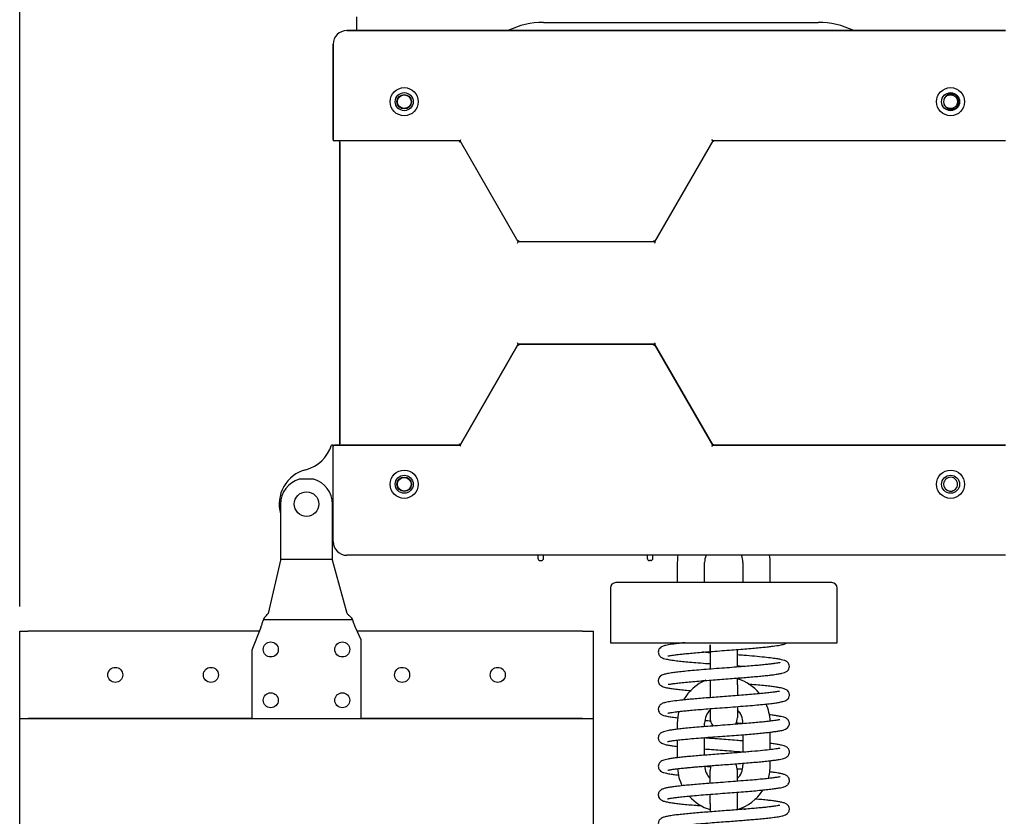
# Model space of a CAD drawing. Header units: millimetres. Extents: x 3463 to 5556, y 393 to 1873.
# Tile 4 of 13: x 3899 to 4260, y 1199 to 1491. Entities that reach past the tile are written whole.
import ezdxf

# ---------------------------------------------------------------- set-up
doc = ezdxf.new("R2010")
doc.units = ezdxf.units.MM
doc.dimstyles.get("Standard").update_dxf_attribs({"dimtxt": 20, "dimasz": 10, "dimexe": 9, "dimexo": 9, "dimgap": 10, "dimtad": 0, "dimtih": 1, "dimtoh": 1, "dimdsep": 46, "dimtxsty": 'Standard', "dimcen": 0.09, "dimadec": 0, "dimazin": 0, "dimtfac": 1, "dimtofl": 0, "dimtmove": 0, "dimatfit": 3, "dimfxl": 0, "dimtolj": 1, "dimtzin": 0, "dimarcsym": 0})

# ---------------------------------------------------------------- blocks, each defined once
blk = doc.blocks.new('*D3')
at = {"color": 0, "lineweight": -2}
for p, q in [((4165.88, 1541.52), (4410.54, 1541.52)), ((4401.54, 1531.52), (4401.54, 1273.58)), ((4401.54, 975.65), (4401.54, 1233.58)), ((4792.17, 965.65), (4392.54, 965.65))]:
    blk.add_line(p, q, dxfattribs=at)
at = {"color": 0, "lineweight": 18}
for points in [[(4399.88, 1531.52), (4403.21, 1531.52), (4401.54, 1541.52)], [(4399.88, 975.65), (4403.21, 975.65), (4401.54, 965.65)]]:
    blk.add_solid(points, dxfattribs=at)
at = {"layer": 'Defpoints', "color": 0, "lineweight": 18}
for p in [(4156.88, 1541.52), (4401.54, 965.65), (4801.17, 965.65)]:
    blk.add_point(p, dxfattribs=at)
at = {"color": 0, "lineweight": 18, "insert": (4401.54, 1253.58), "char_height": 20, "attachment_point": 5}
blk.add_mtext('\\A1;575', dxfattribs=at)
blk = doc.blocks.new('*D7')
at = {"color": 0, "lineweight": -2}
for p, q in [((3899.15, 1275.77), (3899.15, 1666.85)), ((4323.35, 1455.7), (4323.35, 1666.85)), ((3909.15, 1657.85), (4074.58, 1657.85)), ((4313.35, 1657.85), (4147.92, 1657.85))]:
    blk.add_line(p, q, dxfattribs=at)
at = {"color": 0, "lineweight": 18}
for points in [[(3909.15, 1659.52), (3909.15, 1656.18), (3899.15, 1657.85)], [(4313.35, 1659.52), (4313.35, 1656.18), (4323.35, 1657.85)]]:
    blk.add_solid(points, dxfattribs=at)
at = {"layer": 'Defpoints', "color": 0, "lineweight": 18}
for p in [(4323.35, 1657.85), (4323.35, 1446.7), (3899.15, 1266.77)]:
    blk.add_point(p, dxfattribs=at)
at = {"color": 0, "lineweight": 18, "insert": (4111.25, 1657.85), "char_height": 20, "attachment_point": 5}
blk.add_mtext('\\A1;425', dxfattribs=at)

msp = doc.modelspace()

# ---------------------------------------------------------------- linework, layer by layer
for p, q in [((4022.395, 1491.523), (4022.395, 1486.524)), ((4090.895, 1489.523), (4191.395, 1489.523)), ((4018.895, 1486.525), (4048.646, 1486.525)), ((4260.067, 1486.523), (4018.895, 1486.523)), ((4018.895, 1486.523), (4260.067, 1486.523)), ((4048.645, 1486.525), (4048.645, 1486.523)), ((4051.145, 1486.525), (4048.645, 1486.525)), ((4051.145, 1486.523), (4051.145, 1486.525)), ((4051.147, 1486.525), (4053.648, 1486.525)), ((4053.645, 1486.525), (4053.645, 1486.523)), ((4056.145, 1486.525), (4053.645, 1486.525)), ((4056.145, 1486.523), (4056.145, 1486.525)), ((4056.146, 1486.525), (4058.647, 1486.525)), ((4058.645, 1486.525), (4058.645, 1486.523)), ((4061.145, 1486.525), (4058.645, 1486.525)), ((4061.145, 1486.525), (4063.647, 1486.525)), ((4061.145, 1486.523), (4061.145, 1486.525)), ((4063.645, 1486.525), (4063.645, 1486.523)), ((4066.145, 1486.525), (4063.645, 1486.525)), ((4066.145, 1486.523), (4066.145, 1486.525)), ((4066.148, 1486.525), (4068.646, 1486.525)), ((4068.645, 1486.525), (4068.645, 1486.523)), ((4071.145, 1486.525), (4068.645, 1486.525)), ((4071.145, 1486.523), (4071.145, 1486.525)), ((4071.147, 1486.525), (4073.645, 1486.525)), ((4073.645, 1486.525), (4073.645, 1486.523)), ((4076.145, 1486.525), (4073.645, 1486.525)), ((4076.145, 1486.523), (4076.145, 1486.525)), ((4076.146, 1486.525), (4078.647, 1486.525)), ((4078.645, 1486.525), (4078.645, 1486.523)), ((4081.145, 1486.525), (4078.645, 1486.525)), ((4081.145, 1486.523), (4081.145, 1486.525)), ((4081.146, 1486.525), (4083.647, 1486.525)), ((4083.645, 1486.525), (4083.645, 1486.523)), ((4086.145, 1486.525), (4083.645, 1486.525)), ((4086.145, 1486.523), (4086.145, 1486.525)), ((4086.148, 1486.525), (4088.646, 1486.525)), ((4088.645, 1486.525), (4088.645, 1486.523)), ((4091.145, 1486.525), (4088.645, 1486.525)), ((4091.145, 1486.523), (4091.145, 1486.525)), ((4091.147, 1486.525), (4093.645, 1486.525)), ((4093.645, 1486.525), (4093.645, 1486.523)), ((4096.145, 1486.525), (4093.645, 1486.525)), ((4096.145, 1486.523), (4096.145, 1486.525)), ((4096.147, 1486.525), (4098.648, 1486.525)), ((4098.645, 1486.525), (4098.645, 1486.523)), ((4101.145, 1486.525), (4098.645, 1486.525)), ((4101.145, 1486.523), (4101.145, 1486.525)), ((4101.146, 1486.525), (4103.647, 1486.525)), ((4103.645, 1486.525), (4103.645, 1486.523)), ((4106.145, 1486.525), (4103.645, 1486.525)), ((4106.145, 1486.525), (4108.646, 1486.525)), ((4106.145, 1486.523), (4106.145, 1486.525)), ((4108.645, 1486.525), (4108.645, 1486.523)), ((4111.145, 1486.525), (4108.645, 1486.525)), ((4111.145, 1486.523), (4111.145, 1486.525)), ((4111.147, 1486.525), (4113.643, 1486.525)), ((4113.645, 1486.525), (4113.645, 1486.523)), ((4116.145, 1486.525), (4113.645, 1486.525)), ((4116.144, 1486.525), (4118.645, 1486.525)), ((4116.145, 1486.523), (4116.145, 1486.525)), ((4118.645, 1486.525), (4118.645, 1486.523)), ((4121.145, 1486.525), (4118.645, 1486.525)), ((4121.143, 1486.525), (4123.644, 1486.525)), ((4121.145, 1486.523), (4121.145, 1486.525)), ((4123.645, 1486.525), (4123.645, 1486.523)), ((4126.145, 1486.525), (4123.645, 1486.525)), ((4126.143, 1486.525), (4128.644, 1486.525)), ((4126.145, 1486.523), (4126.145, 1486.525)), ((4128.645, 1486.525), (4128.645, 1486.523)), ((4131.145, 1486.525), (4128.645, 1486.525)), ((4131.145, 1486.525), (4133.643, 1486.525)), ((4131.145, 1486.523), (4131.145, 1486.525)), ((4133.645, 1486.525), (4133.645, 1486.523)), ((4136.145, 1486.525), (4133.645, 1486.525)), ((4136.144, 1486.525), (4138.642, 1486.525)), ((4136.145, 1486.523), (4136.145, 1486.525)), ((4138.645, 1486.525), (4138.645, 1486.523)), ((4141.145, 1486.525), (4138.645, 1486.525)), ((4141.143, 1486.525), (4143.645, 1486.525)), ((4141.145, 1486.523), (4141.145, 1486.525)), ((4143.645, 1486.525), (4143.645, 1486.523)), ((4146.145, 1486.525), (4143.645, 1486.525)), ((4146.143, 1486.525), (4148.644, 1486.525)), ((4146.145, 1486.523), (4146.145, 1486.525)), ((4148.645, 1486.525), (4148.645, 1486.523)), ((4151.145, 1486.525), (4148.645, 1486.525)), ((4151.145, 1486.525), (4153.643, 1486.525)), ((4151.145, 1486.523), (4151.145, 1486.525)), ((4153.645, 1486.525), (4153.645, 1486.523)), ((4156.145, 1486.525), (4153.645, 1486.525)), ((4156.145, 1486.525), (4158.645, 1486.525)), ((4156.145, 1486.523), (4156.145, 1486.525)), ((4158.645, 1486.525), (4158.645, 1486.523)), ((4161.145, 1486.525), (4158.645, 1486.525)), ((4161.145, 1486.525), (4163.645, 1486.525)), ((4161.145, 1486.523), (4161.145, 1486.525)), ((4163.645, 1486.525), (4163.645, 1486.523)), ((4166.145, 1486.525), (4163.645, 1486.525)), ((4166.145, 1486.525), (4168.645, 1486.525)), ((4166.145, 1486.523), (4166.145, 1486.525)), ((4168.645, 1486.525), (4168.645, 1486.523)), ((4171.145, 1486.525), (4168.645, 1486.525)), ((4171.142, 1486.525), (4205.895, 1486.525)), ((4171.145, 1486.523), (4171.145, 1486.525)), ((4013.895, 1481.522), (4013.895, 1481.525)), ((4013.895, 1481.523), (4013.895, 1446.705)), ((4013.895, 1446.705), (4013.895, 1481.523)), ((4013.895, 1446.705), (4013.895, 1446.205)), ((4014.395, 1446.205), (4013.895, 1446.205)), ((4060.38, 1446.205), (4014.395, 1446.205)), ((4016.395, 1445.705), (4016.395, 1335.341)), ((4016.395, 1335.341), (4016.395, 1445.705)), ((4060.38, 1446.205), (4016.895, 1446.205)), ((4060.091, 1445.705), (4060.38, 1446.205)), ((4060.38, 1446.205), (4060.669, 1446.705)), ((4081.656, 1409.258), (4060.38, 1446.205)), ((4081.656, 1409.258), (4060.38, 1446.205)), ((4152.836, 1446.205), (4131.56, 1409.258)), ((4152.836, 1446.205), (4131.56, 1409.258)), ((4152.836, 1446.205), (4152.547, 1446.705)), ((4259.533, 1446.205), (4152.836, 1446.205)), ((4153.125, 1445.705), (4152.836, 1446.205)), ((4260.067, 1446.205), (4152.836, 1446.205)), ((4081.656, 1409.258), (4081.945, 1409.758)), ((4131.56, 1409.258), (4131.271, 1409.758)), ((4081.367, 1408.758), (4081.656, 1409.258)), ((4131.56, 1409.258), (4081.656, 1409.258)), ((4131.56, 1409.258), (4081.656, 1409.258)), ((4131.849, 1408.758), (4131.56, 1409.258)), ((4060.38, 1334.841), (4081.656, 1371.787)), ((4081.656, 1371.787), (4060.38, 1334.841)), ((4060.38, 1334.841), (4081.656, 1371.787)), ((4081.656, 1371.787), (4081.367, 1372.287)), ((4081.656, 1371.787), (4131.56, 1371.787)), ((4131.56, 1371.787), (4081.656, 1371.787)), ((4081.656, 1371.787), (4131.56, 1371.787)), ((4081.945, 1371.287), (4081.656, 1371.787)), ((4131.271, 1371.287), (4131.56, 1371.787)), ((4131.56, 1371.787), (4131.849, 1372.287)), ((4152.836, 1334.841), (4131.56, 1371.787)), ((4131.56, 1371.787), (4152.836, 1334.841)), ((4131.56, 1371.787), (4152.836, 1334.841)), ((4013.895, 1334.841), (4013.271, 1334.841)), ((4013.895, 1334.841), (4014.395, 1334.841)), ((4013.895, 1334.34), (4013.895, 1334.841)), ((4013.895, 1299.523), (4013.895, 1334.341)), ((4060.38, 1334.841), (4014.395, 1334.841)), ((4014.395, 1334.841), (4060.38, 1334.841)), ((4016.895, 1334.841), (4060.38, 1334.841)), ((4060.38, 1334.841), (4060.091, 1335.341)), ((4060.669, 1334.341), (4060.38, 1334.841)), ((4152.547, 1334.341), (4152.836, 1334.841)), ((4152.836, 1334.841), (4153.125, 1335.341)), ((4152.836, 1334.841), (4259.533, 1334.841)), ((4260.067, 1334.841), (4152.836, 1334.841)), ((4152.836, 1334.841), (4260.067, 1334.841)), ((4006.797, 1322.395), (4001.494, 1322.395)), ((4240.974, 1318.212), (4240.998, 1318.16)), ((3994.645, 1313.273), (3994.645, 1293.644)), ((4013.645, 1293.644), (4013.645, 1313.273)), ((4260.067, 1294.523), (4018.895, 1294.523)), ((4088.835, 1294.523), (4088.835, 1293.423)), ((4090.935, 1293.423), (4090.935, 1294.523)), ((4128.845, 1294.523), (4128.845, 1293.423)), ((4130.945, 1293.423), (4130.945, 1294.523)), ((3994.645, 1292.694), (3990.085, 1273.231)), ((3994.645, 1293.644), (3994.645, 1292.716)), ((4013.645, 1292.968), (3994.645, 1292.968)), ((3994.645, 1292.694), (3994.645, 1292.716)), ((4013.645, 1292.716), (4013.645, 1293.644)), ((4013.645, 1292.694), (4013.645, 1292.716)), ((4018.969, 1273.231), (4013.645, 1292.694)), ((4089.635, 1292.623), (4090.135, 1292.623)), ((4130.145, 1292.623), (4129.645, 1292.623)), ((4139.882, 1291.923), (4139.882, 1284.523)), ((4149.882, 1284.523), (4149.882, 1291.923)), ((4163.882, 1291.923), (4163.882, 1284.523)), ((4173.882, 1284.523), (4173.882, 1291.923)), ((4156.882, 1284.523), (4117.382, 1284.523)), ((4196.382, 1284.523), (4156.882, 1284.523)), ((4115.382, 1282.523), (4115.382, 1262.523)), ((4198.382, 1262.523), (4198.382, 1282.523)), ((4021.026, 1270.858), (3988.323, 1270.858)), ((3899.145, 1266.773), (3902.145, 1266.773)), ((3899.145, 1234.773), (3899.145, 1266.773)), ((3902.245, 1266.773), (3902.145, 1266.773)), ((3986.911, 1266.773), (3902.245, 1266.773)), ((3987.458, 1268.155), (3984.145, 1259.773)), ((4024.145, 1263.582), (4022.036, 1268.155)), ((4105.145, 1266.773), (4022.673, 1266.773)), ((4105.145, 1266.773), (4109.145, 1266.773)), ((4109.145, 1234.773), (4109.145, 1266.773)), ((4024.145, 1234.773), (4024.145, 1263.582)), ((4115.382, 1262.523), (4156.882, 1262.523)), ((4156.882, 1262.523), (4198.382, 1262.523)), ((3984.145, 1259.773), (3984.145, 1234.773)), ((4151.882, 1259.299), (4151.882, 1252.867)), ((4161.882, 1253.63), (4161.882, 1260.063)), ((4151.882, 1248.855), (4151.882, 1247.123)), ((4151.882, 1247.123), (4151.882, 1242.369)), ((4161.882, 1247.123), (4161.882, 1249.618)), ((4161.882, 1247.123), (4161.882, 1243.131)), ((4151.882, 1238.294), (4151.882, 1235.123)), ((4161.882, 1239.075), (4161.882, 1235.123)), ((3899.145, 1234.773), (3902.145, 1234.773)), ((3899.145, 1234.773), (3984.146, 1234.773)), ((3899.145, 841.773), (3899.145, 1234.773)), ((3984.147, 1234.773), (3902.245, 1234.773)), ((3984.145, 1234.773), (4024.145, 1234.773)), ((4105.145, 1234.773), (4024.144, 1234.773)), ((4024.144, 1234.773), (4109.145, 1234.773)), ((4109.145, 841.773), (4109.145, 1234.773)), ((4139.882, 1233.123), (4139.882, 1230.878)), ((4149.882, 1231.819), (4149.882, 1233.123)), ((4163.882, 1233.123), (4163.882, 1232.899)), ((4173.882, 1223.39), (4173.882, 1229.808)), ((4139.882, 1226.911), (4139.882, 1220.45)), ((4149.882, 1221.376), (4149.882, 1227.823)), ((4163.882, 1228.886), (4163.882, 1222.455)), ((4163.882, 1218.442), (4163.882, 1217.723)), ((4173.882, 1217.723), (4173.882, 1219.368)), ((4151.882, 1211.187), (4151.882, 1215.723)), ((4161.882, 1211.951), (4161.882, 1215.723)), ((4161.882, 1203.723), (4161.882, 1207.863)), ((4151.882, 1203.723), (4151.882, 1207.115)), ((4151.882, 1203.723), (4151.882, 1200.644)), ((4161.882, 1201.408), (4161.882, 1203.723))]:
    msp.add_line(p, q)
for centre, radius in [((4039.895, 1460.523), 5.15), ((4039.895, 1460.523), 5.15), ((4039.895, 1460.523), 3.3), ((4239.895, 1460.523), 5.15), ((4239.895, 1460.523), 5.15), ((4239.895, 1460.523), 3.3), ((4039.895, 1460.525), 2.65), ((4039.895, 1460.525), 2.65), ((4039.895, 1460.525), 2.5), ((4039.895, 1320.523), 5.15), ((4039.895, 1320.523), 5.15), ((4039.895, 1320.523), 3.3), ((4039.895, 1320.525), 2.65), ((4039.895, 1320.525), 2.65), ((4039.895, 1320.525), 2.5), ((4239.895, 1320.523), 5.15), ((4239.895, 1320.523), 5.15), ((4239.895, 1320.523), 3.3), ((4004.145, 1313.273), 4.5), ((3991.049, 1260.066), 2.75), ((4017.241, 1260.066), 2.75), ((3934.145, 1250.773), 2.75), ((3969.145, 1250.773), 2.75), ((4039.145, 1250.773), 2.75), ((4074.145, 1250.773), 2.75), ((3991.049, 1241.479), 2.75), ((4017.241, 1241.479), 2.75)]:
    msp.add_circle(centre, radius)
for centre, radius, start, end in [((4090.895, 1459.523), 30, 90, 115.83259), ((4191.395, 1459.523), 30, 64.16719, 90), ((4018.895, 1481.525), 5, 90, 180), ((4018.895, 1481.523), 5, 90, 180), ((4018.895, 1481.523), 5, 90, 180), ((4239.895, 1460.523), 2.55, 148.94395, 211.05605), ((4239.895, 1460.523), 3, 304.59628, 55.40372), ((4014.395, 1446.705), 0.5, 180, 270), ((4015.895, 1445.705), 0.5, 0, 90), ((4000.395, 1338.899), 13.5, 284.75682, 342.50799), ((4014.395, 1334.341), 0.5, 90, 180), ((4015.895, 1335.341), 0.5, 270, 0), ((4007.145, 1313.273), 13, 104.75682, 195.94109), ((4239.895, 1320.523), 2.55, 295.02649, 283.05843), ((4004.145, 1313.273), 9.5, 106.20648, 180), ((4004.145, 1313.273), 9.5, 0, 73.79352), ((4007.116, 1286.773), 13.5, 59.85565, 61.07533), ((4018.895, 1299.523), 5, 180, 270), ((4018.895, 1299.523), 5, 180, 270), ((4156.882, 1291.923), 17, 171.19406, 180), ((4156.882, 1291.923), 7, 158.175, 180), ((4156.882, 1291.923), 7, 0, 21.825), ((4156.882, 1291.923), 17, 0, 8.80594), ((4089.635, 1293.423), 0.8, 180, 270), ((4090.135, 1293.423), 0.8, 270, 0), ((4129.645, 1293.423), 0.8, 180, 270), ((4130.145, 1293.423), 0.8, 270, 0), ((4117.382, 1282.523), 2, 90, 180), ((4196.382, 1282.523), 2, 0, 90), ((4156.882, 1233.123), 17, 112.55063, 149.75438), ((4156.882, 1233.123), 17, 39.58313, 72.89719), ((4156.882, 1233.123), 17, 2.38781, 24.38437), ((4156.882, 1233.123), 17, 165.29625, 180), ((4156.882, 1233.123), 7, 135.91407, 180), ((4156.882, 1233.123), 7, 0, 44.41782), ((4156.882, 1235.123), 5, 180, 218.42859), ((4156.882, 1235.123), 5, 330.12703, 0), ((4156.882, 1215.723), 5, 0, 30.68016), ((4156.882, 1217.723), 17, 184.34813, 206.43469), ((4156.882, 1217.723), 7, 182.95875, 224.41782), ((4156.882, 1215.723), 5, 158.3325, 180), ((4156.882, 1217.723), 7, 315.58218, 0), ((4156.882, 1217.723), 17, 343.1475, 0), ((4156.882, 1217.723), 17, 287.10281, 327.36094), ((4156.882, 1217.723), 17, 221.95406, 252.89719)]:
    msp.add_arc(centre, radius, start, end)
for points, knots in [([(4241.598, 1462.992), (4241.515, 1463.039), (4241.345, 1463.124), (4241.169, 1463.192), (4240.99, 1463.252), (4240.899, 1463.277), (4240.783, 1463.303), (4240.76, 1463.308), (4240.713, 1463.318), (4240.689, 1463.322), (4240.619, 1463.334), (4240.572, 1463.342), (4240.43, 1463.359), (4240.242, 1463.373), (4240.053, 1463.369), (4239.912, 1463.358), (4239.864, 1463.354), (4239.794, 1463.345), (4239.77, 1463.342), (4239.723, 1463.334), (4239.699, 1463.33), (4239.581, 1463.309), (4239.397, 1463.267), (4239.218, 1463.206), (4239.043, 1463.135), (4238.956, 1463.096), (4238.83, 1463.029), (4238.788, 1463.006), (4238.706, 1462.957), (4238.666, 1462.931), (4238.548, 1462.852), (4238.472, 1462.795), (4238.328, 1462.674), (4238.258, 1462.609), (4238.16, 1462.507), (4238.127, 1462.471), (4238.08, 1462.417), (4238.065, 1462.399), (4238.035, 1462.362), (4238.02, 1462.343), (4237.947, 1462.249), (4237.84, 1462.092), (4237.751, 1461.925), (4237.711, 1461.838)], [0, 0, 0, 0, 0.0625, 0.125, 0.125, 0.1875, 0.1875, 0.203125, 0.203125, 0.21875, 0.21875, 0.25, 0.25, 0.3125, 0.375, 0.375, 0.40625, 0.40625, 0.421875, 0.421875, 0.4375, 0.4375, 0.5, 0.5625, 0.5625, 0.625, 0.625, 0.65625, 0.65625, 0.6875, 0.6875, 0.75, 0.75, 0.8125, 0.8125, 0.84375, 0.84375, 0.859375, 0.859375, 0.875, 0.875, 0.9375, 1, 1, 1, 1]), ([(4237.711, 1461.838), (4237.78, 1461.954), (4237.858, 1462.062), (4237.987, 1462.215), (4238.032, 1462.265), (4238.102, 1462.336), (4238.126, 1462.359), (4238.175, 1462.405), (4238.2, 1462.428), (4238.327, 1462.538), (4238.434, 1462.617), (4238.66, 1462.757), (4238.778, 1462.819), (4238.933, 1462.884), (4238.964, 1462.897), (4239.027, 1462.921), (4239.122, 1462.954), (4239.218, 1462.982), (4239.411, 1463.03), (4239.542, 1463.052), (4239.709, 1463.066), (4239.743, 1463.068), (4239.81, 1463.071), (4239.911, 1463.074), (4240.011, 1463.071), (4240.21, 1463.057), (4240.341, 1463.037), (4240.504, 1462.999), (4240.537, 1462.991), (4240.601, 1462.973), (4240.634, 1462.964), (4240.73, 1462.933), (4240.793, 1462.91), (4240.978, 1462.835), (4241.097, 1462.776), (4241.268, 1462.673), (4241.324, 1462.636), (4241.406, 1462.577), (4241.433, 1462.557), (4241.486, 1462.516), (4241.512, 1462.495), (4241.64, 1462.387), (4241.734, 1462.294), (4241.865, 1462.143), (4241.907, 1462.091), (4241.967, 1462.01), (4241.986, 1461.983), (4242.024, 1461.927), (4242.042, 1461.899), (4242.131, 1461.757), (4242.192, 1461.639), (4242.269, 1461.455), (4242.293, 1461.393), (4242.325, 1461.298), (4242.335, 1461.266), (4242.353, 1461.201), (4242.362, 1461.168), (4242.403, 1461.005), (4242.424, 1460.874), (4242.441, 1460.676), (4242.445, 1460.609), (4242.446, 1460.476), (4242.443, 1460.409), (4242.429, 1460.207), (4242.409, 1460.075), (4242.349, 1459.816), (4242.309, 1459.689), (4242.246, 1459.534), (4242.232, 1459.503), (4242.205, 1459.441), (4242.162, 1459.351), (4242.113, 1459.263), (4242.01, 1459.092), (4241.933, 1458.984), (4241.825, 1458.856), (4241.803, 1458.831), (4241.758, 1458.781), (4241.735, 1458.757), (4241.664, 1458.685), (4241.615, 1458.639), (4241.465, 1458.509), (4241.358, 1458.43), (4241.216, 1458.341), (4241.187, 1458.324), (4241.129, 1458.291), (4241.099, 1458.275), (4241.01, 1458.228), (4240.949, 1458.2), (4240.765, 1458.122), (4240.639, 1458.08), (4240.445, 1458.032), (4240.38, 1458.018), (4240.28, 1458.002), (4240.247, 1457.997), (4240.18, 1457.988), (4240.147, 1457.985), (4239.98, 1457.971), (4239.848, 1457.97), (4239.648, 1457.984), (4239.582, 1457.991), (4239.483, 1458.006), (4239.45, 1458.012), (4239.383, 1458.024), (4239.351, 1458.031), (4239.187, 1458.069), (4239.061, 1458.109), (4238.876, 1458.184), (4238.815, 1458.212), (4238.726, 1458.256), (4238.696, 1458.272), (4238.637, 1458.304), (4238.608, 1458.321), (4238.464, 1458.408), (4238.356, 1458.486), (4238.152, 1458.657), (4238.057, 1458.75), (4237.947, 1458.877), (4237.925, 1458.903), (4237.883, 1458.955), (4237.822, 1459.035), (4237.766, 1459.118), (4237.677, 1459.261), (4237.628, 1459.351), (4237.585, 1459.444)], [0, 0, 0, 0, 0.0296121, 0.0296121, 0.0444181, 0.0444181, 0.0518211, 0.0518211, 0.0592242, 0.0592242, 0.0888362, 0.0888362, 0.1184483, 0.1184483, 0.1258513, 0.1258513, 0.1332544, 0.1480604, 0.1480604, 0.1776725, 0.1776725, 0.1850755, 0.1850755, 0.1924785, 0.2072846, 0.2072846, 0.2368967, 0.2368967, 0.2442997, 0.2442997, 0.2517027, 0.2517027, 0.2665087, 0.2665087, 0.2961208, 0.2961208, 0.3109269, 0.3109269, 0.3183299, 0.3183299, 0.3257329, 0.3257329, 0.355345, 0.355345, 0.370151, 0.370151, 0.377554, 0.377554, 0.3849571, 0.3849571, 0.4145691, 0.4145691, 0.4293752, 0.4293752, 0.4367782, 0.4367782, 0.4441812, 0.4441812, 0.4737933, 0.4737933, 0.4885994, 0.4885994, 0.5034054, 0.5034054, 0.5330175, 0.5330175, 0.5626296, 0.5626296, 0.5700326, 0.5700326, 0.5774356, 0.5922416, 0.5922416, 0.6218537, 0.6218537, 0.6292567, 0.6292567, 0.6366598, 0.6366598, 0.6514658, 0.6514658, 0.6810779, 0.6810779, 0.6884809, 0.6884809, 0.6958839, 0.6958839, 0.71069, 0.71069, 0.7403021, 0.7403021, 0.7551081, 0.7551081, 0.7625111, 0.7625111, 0.7699141, 0.7699141, 0.7995262, 0.7995262, 0.8143323, 0.8143323, 0.8217353, 0.8217353, 0.8291383, 0.8291383, 0.8587504, 0.8587504, 0.8735564, 0.8735564, 0.8809594, 0.8809594, 0.8883625, 0.8883625, 0.9179745, 0.9179745, 0.9475866, 0.9475866, 0.9549896, 0.9549896, 0.9623927, 0.9771987, 0.9771987, 1, 1, 1, 1]), ([(4237.711, 1459.207), (4237.751, 1459.121), (4237.84, 1458.954), (4237.947, 1458.797), (4238.02, 1458.703), (4238.035, 1458.684), (4238.065, 1458.647), (4238.08, 1458.629), (4238.127, 1458.575), (4238.159, 1458.539), (4238.258, 1458.437), (4238.396, 1458.308), (4238.547, 1458.194), (4238.646, 1458.128), (4238.666, 1458.115), (4238.706, 1458.089), (4238.726, 1458.077), (4238.788, 1458.04), (4238.829, 1458.017), (4238.955, 1457.95), (4239.041, 1457.911), (4239.216, 1457.84), (4239.306, 1457.81), (4239.443, 1457.771), (4239.489, 1457.759), (4239.558, 1457.743), (4239.582, 1457.737), (4239.628, 1457.728), (4239.745, 1457.705), (4239.863, 1457.691), (4240.051, 1457.677), (4240.145, 1457.674), (4240.287, 1457.678), (4240.358, 1457.681), (4240.429, 1457.688), (4240.477, 1457.692), (4240.501, 1457.695), (4240.619, 1457.71), (4240.712, 1457.726), (4240.897, 1457.768), (4240.987, 1457.793), (4241.167, 1457.852), (4241.255, 1457.886), (4241.386, 1457.944), (4241.429, 1457.965), (4241.515, 1458.007), (4241.557, 1458.03), (4241.598, 1458.053)], [0, 0, 0, 0, 0.0625, 0.125, 0.125, 0.140625, 0.140625, 0.15625, 0.15625, 0.1875, 0.1875, 0.25, 0.3125, 0.3125, 0.328125, 0.328125, 0.34375, 0.34375, 0.375, 0.375, 0.4375, 0.4375, 0.5, 0.5, 0.53125, 0.53125, 0.546875, 0.546875, 0.5625, 0.625, 0.625, 0.6875, 0.6875, 0.71875, 0.734375, 0.734375, 0.75, 0.75, 0.8125, 0.8125, 0.875, 0.875, 0.9375, 0.9375, 0.96875, 0.96875, 1, 1, 1, 1]), ([(4240.998, 1318.16), (4240.912, 1318.13), (4240.826, 1318.105), (4240.65, 1318.065), (4240.561, 1318.049), (4240.471, 1318.039)], [0, 0, 0, 0, 0.5, 0.5, 1, 1, 1, 1]), ([(3988.876, 1271.867), (3988.902, 1271.895), (3988.929, 1271.923), (3988.981, 1271.98), (3989.059, 1272.065), (3989.137, 1272.15), (3989.292, 1272.32), (3989.394, 1272.433), (3989.696, 1272.775), (3989.892, 1273.003), (3990.085, 1273.231)], [0, 0, 0, 0, 0.0625, 0.0625, 0.125, 0.25, 0.25, 0.5, 0.5, 1, 1, 1, 1]), ([(4020.38, 1271.867), (4020.349, 1271.895), (4020.318, 1271.923), (4020.257, 1271.98), (4020.166, 1272.064), (4020.075, 1272.149), (4019.895, 1272.319), (4019.776, 1272.433), (4019.423, 1272.774), (4019.194, 1273.002), (4018.969, 1273.231)], [0, 0, 0, 0, 0.0625, 0.0625, 0.125, 0.25, 0.25, 0.5, 0.5, 1, 1, 1, 1]), ([(3987.458, 1268.155), (3987.493, 1268.258), (3987.529, 1268.36), (3987.582, 1268.514), (3987.599, 1268.565), (3987.634, 1268.667), (3987.652, 1268.718), (3987.738, 1268.972), (3987.805, 1269.172), (3987.884, 1269.419), (3987.9, 1269.469), (3987.931, 1269.566), (3987.947, 1269.615), (3987.992, 1269.76), (3988.021, 1269.855), (3988.063, 1269.996), (3988.077, 1270.042), (3988.104, 1270.134), (3988.118, 1270.18), (3988.157, 1270.315), (3988.182, 1270.403), (3988.207, 1270.489)], [0, 0, 0, 0, 0.125, 0.125, 0.1875, 0.1875, 0.25, 0.25, 0.5, 0.5, 0.5625, 0.5625, 0.625, 0.625, 0.75, 0.75, 0.8125, 0.8125, 0.875, 0.875, 1, 1, 1, 1]), ([(3988.876, 1271.867), (3988.812, 1271.797), (3988.749, 1271.716), (3988.657, 1271.577), (3988.626, 1271.528), (3988.582, 1271.449), (3988.567, 1271.422), (3988.538, 1271.367), (3988.524, 1271.339), (3988.453, 1271.194), (3988.399, 1271.067), (3988.336, 1270.895), (3988.323, 1270.86), (3988.299, 1270.789), (3988.263, 1270.681), (3988.229, 1270.567), (3988.207, 1270.489)], [0, 0, 0, 0, 0.25, 0.25, 0.375, 0.375, 0.4375, 0.4375, 0.5, 0.5, 0.75, 0.75, 0.8125, 0.8125, 0.875, 1, 1, 1, 1]), ([(4020.38, 1271.867), (4020.417, 1271.832), (4020.454, 1271.795), (4020.509, 1271.734), (4020.527, 1271.713), (4020.564, 1271.669), (4020.618, 1271.602), (4020.671, 1271.528), (4020.723, 1271.45), (4020.74, 1271.423), (4020.774, 1271.368), (4020.791, 1271.34), (4020.873, 1271.195), (4020.936, 1271.068), (4021.01, 1270.896), (4021.025, 1270.861), (4021.053, 1270.79), (4021.096, 1270.681), (4021.136, 1270.567), (4021.161, 1270.489)], [0, 0, 0, 0, 0.125, 0.125, 0.1875, 0.1875, 0.25, 0.375, 0.375, 0.4375, 0.4375, 0.5, 0.5, 0.75, 0.75, 0.8125, 0.8125, 0.875, 1, 1, 1, 1]), ([(4022.036, 1268.155), (4021.994, 1268.257), (4021.953, 1268.359), (4021.892, 1268.512), (4021.871, 1268.563), (4021.831, 1268.665), (4021.81, 1268.715), (4021.71, 1268.969), (4021.631, 1269.169), (4021.538, 1269.417), (4021.52, 1269.466), (4021.484, 1269.564), (4021.466, 1269.612), (4021.413, 1269.757), (4021.379, 1269.853), (4021.329, 1269.994), (4021.313, 1270.04), (4021.281, 1270.133), (4021.265, 1270.178), (4021.219, 1270.314), (4021.19, 1270.403), (4021.161, 1270.489)], [0, 0, 0, 0, 0.125, 0.125, 0.1875, 0.1875, 0.25, 0.25, 0.5, 0.5, 0.5625, 0.5625, 0.625, 0.625, 0.75, 0.75, 0.8125, 0.8125, 0.875, 0.875, 1, 1, 1, 1]), ([(4142.615, 1262.522), (4142.076, 1262.469), (4140.899, 1262.348), (4139.28, 1262.162), (4137.402, 1261.913), (4135.679, 1261.597), (4134.636, 1261.305), (4133.859, 1260.901), (4133.333, 1260.413), (4132.996, 1259.76), (4132.872, 1259.052), (4133.008, 1258.359), (4133.314, 1257.8), (4133.731, 1257.357), (4134.189, 1257.072), (4134.863, 1256.799), (4135.9, 1256.533), (4137.431, 1256.252), (4139.407, 1255.982), (4141.764, 1255.718), (4144.404, 1255.462), (4147.548, 1255.188), (4150.134, 1254.981), (4151.632, 1254.864), (4151.887, 1254.845)], [0, 0, 0, 0, 0.0406728, 0.0922034, 0.140177, 0.2254935, 0.2968301, 0.3291321, 0.3620811, 0.3795925, 0.3993822, 0.4186361, 0.4328854, 0.4505903, 0.4840576, 0.5314023, 0.5840315, 0.6459029, 0.7169325, 0.7762134, 0.840615, 0.910137, 0.9847808, 1, 1, 1, 1]), ([(4136.454, 1257.738), (4136.457, 1257.731), (4136.486, 1257.698), (4136.65, 1257.709), (4137.189, 1257.814), (4138.028, 1257.957), (4139.036, 1258.101), (4140.361, 1258.266), (4142.035, 1258.449), (4144.098, 1258.651), (4146.575, 1258.872), (4149.472, 1259.112), (4152.754, 1259.369), (4156.254, 1259.634), (4159.751, 1259.898), (4163.049, 1260.152), (4166.071, 1260.395), (4168.781, 1260.628), (4171.157, 1260.852), (4173.198, 1261.067), (4175.41, 1261.331), (4177.468, 1261.655), (4178.82, 1261.942), (4179.603, 1262.3), (4179.859, 1262.465)], [0, 0, 0, 0, 0.0072852, 0.0440164, 0.0754264, 0.1044032, 0.1370288, 0.1734973, 0.2138207, 0.2580125, 0.306083, 0.3580435, 0.4139033, 0.4728275, 0.5300015, 0.5846635, 0.6368142, 0.6864528, 0.7335776, 0.7781827, 0.8202625, 0.896712, 0.9629786, 1, 1, 1, 1]), ([(4151.882, 1259.451), (4151.882, 1259.361), (4151.882, 1259.316), (4151.882, 1259.316), (4151.882, 1259.439), (4151.882, 1259.685), (4151.882, 1259.89), (4151.882, 1260.173), (4151.882, 1260.807), (4151.882, 1261.034), (4151.882, 1261.213), (4151.882, 1261.392), (4151.882, 1261.527), (4151.882, 1261.618), (4151.882, 1261.708), (4151.882, 1261.753), (4151.882, 1261.753), (4151.882, 1261.725), (4151.882, 1261.669), (4151.882, 1261.612), (4151.882, 1261.535), (4151.882, 1261.338), (4151.882, 1261.213), (4151.882, 1261.061), (4151.882, 1260.91), (4151.882, 1260.734), (4151.882, 1260.262), (4151.882, 1260.037), (4151.882, 1259.857), (4151.882, 1259.678), (4151.882, 1259.542), (4151.882, 1259.451)], [0, 0, 0, 0, 0.1009159, 0.1009159, 0.2612456, 0.2612456, 0.2612456, 0.3514954, 0.3514954, 0.4199608, 0.4199608, 0.4199608, 0.492677, 0.492677, 0.492677, 0.5983177, 0.5983177, 0.6873873, 0.6873873, 0.6873873, 0.7464435, 0.7464435, 0.8054996, 0.8054996, 0.8054996, 0.8567972, 0.8567972, 0.9261711, 0.9261711, 0.9261711, 1, 1, 1, 1]), ([(4136.547, 1247.384), (4136.558, 1247.372), (4136.627, 1247.343), (4136.942, 1247.365), (4137.761, 1247.488), (4139.119, 1247.675), (4141.064, 1247.907), (4143.491, 1248.153), (4146.236, 1248.401), (4149.181, 1248.645), (4152.244, 1248.885), (4155.351, 1249.121), (4158.432, 1249.354), (4161.426, 1249.581), (4164.278, 1249.804), (4166.943, 1250.023), (4169.376, 1250.235), (4171.553, 1250.442), (4173.462, 1250.644), (4175.266, 1250.862), (4176.884, 1251.098), (4178.175, 1251.348), (4179.002, 1251.574), (4179.609, 1251.83), (4180.092, 1252.134), (4180.572, 1252.621), (4180.925, 1253.408), (4180.923, 1254.272), (4180.647, 1254.944), (4180.32, 1255.351), (4180.054, 1255.587), (4179.858, 1255.719), (4179.501, 1255.906), (4178.934, 1256.108), (4178.014, 1256.345), (4176.607, 1256.608), (4174.558, 1256.901), (4171.745, 1257.222), (4168.248, 1257.555), (4164.843, 1257.845), (4162.688, 1258.018), (4161.903, 1258.08)], [0, 0, 0, 0, 0.0088851, 0.0327456, 0.0597981, 0.0900806, 0.1235749, 0.158402, 0.1926187, 0.2262147, 0.2591807, 0.2915085, 0.3231889, 0.3542138, 0.3845756, 0.4142664, 0.4432758, 0.4713861, 0.4984862, 0.5245912, 0.5578599, 0.5894046, 0.6170868, 0.6334772, 0.6466593, 0.6590536, 0.6713832, 0.6836435, 0.6944586, 0.7024161, 0.7082555, 0.7177009, 0.7325248, 0.7526965, 0.778168, 0.8088894, 0.8448106, 0.8858855, 0.9312394, 0.9752291, 1, 1, 1, 1]), ([(4151.876, 1258.856), (4151.147, 1258.913), (4150.209, 1258.987), (4149.294, 1259.061), (4149.082, 1259.078)], [0, 0, 0, 0, 0.7672682, 1, 1, 1, 1]), ([(4177.476, 1255.228), (4177.463, 1255.243), (4177.357, 1255.241), (4176.975, 1255.179), (4176.261, 1255.053), (4175.251, 1254.898), (4173.992, 1254.732), (4172.439, 1254.554), (4170.518, 1254.359), (4168.206, 1254.145), (4165.491, 1253.915), (4162.382, 1253.667), (4158.916, 1253.401), (4155.174, 1253.12), (4151.379, 1252.83), (4147.784, 1252.543), (4144.589, 1252.268), (4141.848, 1252.002), (4139.561, 1251.745), (4137.526, 1251.466), (4135.841, 1251.162), (4134.614, 1250.814), (4133.924, 1250.511), (4133.294, 1249.928), (4132.953, 1249.21), (4132.895, 1248.518), (4133.012, 1247.918), (4133.313, 1247.34), (4133.816, 1246.845), (4134.372, 1246.542), (4135.186, 1246.257), (4136.329, 1246.007), (4137.923, 1245.742), (4139.845, 1245.489), (4142.056, 1245.245), (4143.809, 1245.076), (4144.784, 1244.988), (4144.901, 1244.977)], [0, 0, 0, 0, 0.0188034, 0.0451857, 0.0700701, 0.0933823, 0.1176006, 0.1442907, 0.1734609, 0.2051182, 0.2392705, 0.2759242, 0.3150858, 0.3567624, 0.4005847, 0.4430134, 0.4831929, 0.5211452, 0.5568857, 0.590422, 0.6316938, 0.6690363, 0.7007562, 0.7188617, 0.7324837, 0.7414589, 0.7499765, 0.7609333, 0.7755532, 0.7967697, 0.8249731, 0.858992, 0.893391, 0.9275822, 0.9615865, 0.9954256, 1, 1, 1, 1]), ([(4161.904, 1254.081), (4161.932, 1254.079), (4162.903, 1254.004), (4163.856, 1253.929), (4164.756, 1253.857)], [0, 0, 0, 0, 0.0295134, 1, 1, 1, 1]), ([(4136.346, 1236.81), (4136.356, 1236.799), (4136.426, 1236.782), (4136.769, 1236.85), (4137.472, 1236.976), (4138.458, 1237.131), (4139.696, 1237.296), (4141.214, 1237.472), (4143.099, 1237.666), (4145.373, 1237.878), (4148.05, 1238.107), (4151.124, 1238.353), (4154.559, 1238.617), (4158.285, 1238.898), (4162.09, 1239.187), (4165.715, 1239.475), (4168.952, 1239.752), (4171.735, 1240.017), (4174.058, 1240.274), (4175.944, 1240.526), (4177.425, 1240.775), (4178.553, 1241.031), (4179.34, 1241.28), (4179.913, 1241.562), (4180.487, 1242.042), (4180.876, 1242.821), (4180.932, 1243.517), (4180.82, 1244.108), (4180.546, 1244.663), (4180.032, 1245.191), (4179.484, 1245.497), (4178.93, 1245.706), (4178.223, 1245.895), (4177.228, 1246.101), (4175.909, 1246.313), (4174.2, 1246.538), (4172.05, 1246.776), (4169.422, 1247.03), (4167.304, 1247.213), (4166.105, 1247.313), (4165.989, 1247.322)], [0, 0, 0, 0, 0.0137576, 0.0393888, 0.0635855, 0.086262, 0.1094489, 0.135029, 0.1630103, 0.1933993, 0.226204, 0.2614309, 0.2990871, 0.3391795, 0.3815088, 0.422776, 0.4618474, 0.4987422, 0.5334741, 0.5660514, 0.5964783, 0.6247513, 0.6508621, 0.67355, 0.6917361, 0.7059862, 0.7149706, 0.7228525, 0.7340387, 0.7481625, 0.7646913, 0.7840075, 0.8061889, 0.8310824, 0.8586747, 0.8889569, 0.9219245, 0.957577, 0.9959195, 1, 1, 1, 1]), ([(4150.054, 1248.556), (4149.837, 1248.573), (4149.515, 1248.599), (4149.195, 1248.625), (4149.09, 1248.633)], [0, 0, 0, 0, 0.6706643, 1, 1, 1, 1]), ([(4177.313, 1244.687), (4177.305, 1244.696), (4177.249, 1244.722), (4176.966, 1244.7), (4176.178, 1244.576), (4174.858, 1244.389), (4172.951, 1244.159), (4170.548, 1243.912), (4167.815, 1243.664), (4164.874, 1243.419), (4161.81, 1243.178), (4158.698, 1242.941), (4155.608, 1242.708), (4152.603, 1242.48), (4149.739, 1242.256), (4147.06, 1242.037), (4144.613, 1241.825), (4142.427, 1241.619), (4139.941, 1241.358), (4137.482, 1241.048), (4135.596, 1240.695), (4134.565, 1240.407), (4133.8, 1239.964), (4133.291, 1239.477), (4132.922, 1238.698), (4132.892, 1237.884), (4133.125, 1237.194), (4133.474, 1236.727), (4133.766, 1236.464), (4133.965, 1236.329), (4134.314, 1236.142), (4134.862, 1235.942), (4135.749, 1235.71), (4137.104, 1235.452), (4138.593, 1235.235), (4139.646, 1235.104), (4139.96, 1235.066)], [0, 0, 0, 0, 0.0080103, 0.0354808, 0.0667781, 0.1019549, 0.1409963, 0.1819018, 0.2220862, 0.2615266, 0.3002123, 0.3381332, 0.3752784, 0.4116387, 0.4472052, 0.4819683, 0.5159188, 0.548741, 0.5802168, 0.639097, 0.6927089, 0.7362599, 0.7533651, 0.7688931, 0.7834058, 0.7972269, 0.8100336, 0.8199923, 0.8271288, 0.8378095, 0.8546863, 0.8777302, 0.9068885, 0.9421054, 0.983325, 1, 1, 1, 1]), ([(4177.363, 1234.311), (4177.344, 1234.34), (4177.231, 1234.348), (4176.761, 1234.254), (4175.953, 1234.113), (4174.975, 1233.97), (4173.677, 1233.805), (4172.015, 1233.62), (4169.94, 1233.414), (4167.423, 1233.188), (4164.451, 1232.941), (4161.051, 1232.675), (4157.386, 1232.397), (4153.704, 1232.119), (4150.237, 1231.851), (4147.086, 1231.594), (4144.289, 1231.346), (4141.865, 1231.108), (4139.813, 1230.876), (4138.117, 1230.651), (4136.363, 1230.366), (4134.917, 1230.045), (4133.916, 1229.606), (4133.338, 1229.055), (4133.029, 1228.529), (4132.893, 1227.862), (4132.954, 1227.222), (4133.15, 1226.746), (4133.573, 1226.148), (4134.402, 1225.63), (4135.775, 1225.209), (4137.165, 1224.956), (4138.573, 1224.751), (4139.511, 1224.635), (4139.868, 1224.593)], [0, 0, 0, 0, 0.0262618, 0.0504487, 0.0719485, 0.0960926, 0.1233791, 0.1538184, 0.1874221, 0.2241987, 0.2641583, 0.3073092, 0.3533951, 0.3986156, 0.4417308, 0.4827494, 0.5216764, 0.5585144, 0.5932607, 0.6259094, 0.6564507, 0.7107372, 0.7538558, 0.7712897, 0.7873345, 0.7961032, 0.8056857, 0.8172115, 0.8312834, 0.8733019, 0.9113183, 0.9463994, 0.9802653, 1, 1, 1, 1]), ([(4136.284, 1226.351), (4136.287, 1226.349), (4136.326, 1226.361), (4136.469, 1226.395), (4136.877, 1226.487), (4137.644, 1226.622), (4138.922, 1226.805), (4140.86, 1227.032), (4143.497, 1227.295), (4146.683, 1227.571), (4150.152, 1227.847), (4153.72, 1228.117), (4157.265, 1228.381), (4160.686, 1228.637), (4163.903, 1228.885), (4166.852, 1229.125), (4169.493, 1229.356), (4171.794, 1229.577), (4173.749, 1229.787), (4175.384, 1229.99), (4176.849, 1230.208), (4178.095, 1230.443), (4179.079, 1230.724), (4179.756, 1230.989), (4180.42, 1231.545), (4180.756, 1232.117), (4180.932, 1232.702), (4180.901, 1233.43), (4180.626, 1234.098), (4180.166, 1234.635), (4179.754, 1234.906), (4179.187, 1235.173), (4178.443, 1235.389), (4177.423, 1235.611), (4176.169, 1235.823), (4174.819, 1236.008), (4173.864, 1236.123), (4173.506, 1236.164)], [0, 0, 0, 0, 0.0061121, 0.0228141, 0.0452274, 0.0734178, 0.1074436, 0.1473541, 0.1930101, 0.2394868, 0.2845448, 0.3281599, 0.3703082, 0.4109671, 0.4501146, 0.4877287, 0.5237902, 0.5582806, 0.5910029, 0.6217119, 0.65043, 0.6856473, 0.7173812, 0.7460447, 0.7669497, 0.7773802, 0.7884423, 0.8007781, 0.8107738, 0.8226795, 0.8395337, 0.8631085, 0.8931431, 0.9194297, 0.948904, 0.9815456, 1, 1, 1, 1]), ([(4161.484, 1233.226), (4162.227, 1233.168), (4162.988, 1233.108), (4163.735, 1233.048), (4163.762, 1233.046)], [0, 0, 0, 0, 0.9642914, 1, 1, 1, 1]), ([(4136.388, 1215.93), (4136.4, 1215.917), (4136.483, 1215.92), (4136.817, 1215.992), (4137.461, 1216.109), (4138.447, 1216.253), (4139.946, 1216.441), (4141.599, 1216.624), (4143.252, 1216.79), (4144.791, 1216.935), (4146.432, 1217.08), (4148.486, 1217.253), (4150.794, 1217.438), (4153.272, 1217.63), (4155.834, 1217.825), (4158.653, 1218.037), (4161.602, 1218.262), (4164.526, 1218.491), (4167.287, 1218.718), (4169.83, 1218.944), (4172.124, 1219.168), (4174.142, 1219.391), (4175.869, 1219.617), (4177.241, 1219.833), (4178.305, 1220.056), (4179.1, 1220.286), (4179.709, 1220.561), (4180.081, 1220.802), (4180.445, 1221.165), (4180.766, 1221.655), (4180.953, 1222.376), (4180.847, 1223.246), (4180.447, 1223.925), (4179.919, 1224.364), (4179.495, 1224.597), (4178.948, 1224.813), (4178.013, 1225.061), (4176.686, 1225.307), (4175.237, 1225.513), (4174.287, 1225.63), (4173.931, 1225.672)], [0, 0, 0, 0, 0.0151168, 0.0344991, 0.0541218, 0.0901531, 0.1218359, 0.1571144, 0.1842715, 0.2041224, 0.2265794, 0.2543006, 0.287295, 0.315517, 0.3467195, 0.3809078, 0.4177831, 0.4546859, 0.4910124, 0.5267785, 0.5619983, 0.5966861, 0.6308529, 0.6643812, 0.6947654, 0.7210801, 0.7433539, 0.7615994, 0.7706236, 0.7814232, 0.7943113, 0.8062259, 0.8247294, 0.8396475, 0.8525689, 0.875598, 0.9067254, 0.9458815, 0.9805041, 1, 1, 1, 1]), ([(4163.901, 1226.602), (4163.153, 1226.662), (4161.369, 1226.802), (4158.495, 1227.02), (4155.335, 1227.259), (4152.448, 1227.478), (4150.654, 1227.619), (4149.881, 1227.681)], [0, 0, 0, 0, 0.1649355, 0.387139, 0.6080844, 0.827834, 1, 1, 1, 1]), ([(4177.443, 1223.89), (4177.441, 1223.892), (4177.417, 1223.913), (4177.207, 1223.876), (4176.246, 1223.691), (4174.387, 1223.435), (4171.192, 1223.084), (4167.886, 1222.783), (4164.942, 1222.537), (4162.51, 1222.344), (4159.906, 1222.143), (4157.162, 1221.936), (4154.321, 1221.721), (4151.466, 1221.503), (4148.687, 1221.283), (4146.062, 1221.064), (4143.635, 1220.847), (4141.437, 1220.63), (4139.492, 1220.412), (4137.835, 1220.194), (4136.503, 1219.98), (4135.12, 1219.68), (4134.116, 1219.317), (4133.413, 1218.73), (4133.02, 1218.069), (4132.874, 1217.322), (4132.987, 1216.668), (4133.268, 1216.066), (4133.712, 1215.596), (4134.131, 1215.331), (4134.458, 1215.175), (4135.027, 1214.969), (4136.011, 1214.728), (4137.449, 1214.474), (4138.99, 1214.264), (4139.983, 1214.146), (4140.332, 1214.106)], [0, 0, 0, 0, 0.0017867, 0.0280693, 0.0574168, 0.1157053, 0.1730373, 0.2297828, 0.2594593, 0.2902496, 0.3221527, 0.3551683, 0.3892957, 0.4244354, 0.4595006, 0.4942033, 0.5285627, 0.5625963, 0.5963212, 0.6297543, 0.6622085, 0.6919122, 0.7431201, 0.765369, 0.7768996, 0.789382, 0.8007998, 0.8106934, 0.8266117, 0.8380282, 0.8503001, 0.8739848, 0.9059788, 0.9461966, 0.9817277, 1, 1, 1, 1]), ([(4149.883, 1223.668), (4150.479, 1223.621), (4152.071, 1223.496), (4154.784, 1223.289), (4158.065, 1223.042), (4161.154, 1222.807), (4163.1, 1222.655), (4163.913, 1222.59)], [0, 0, 0, 0, 0.13174, 0.346869, 0.5760008, 0.8190757, 1, 1, 1, 1]), ([(4136.23, 1205.402), (4136.238, 1205.396), (4136.355, 1205.436), (4136.681, 1205.506), (4137.308, 1205.628), (4138.278, 1205.78), (4139.668, 1205.965), (4141.546, 1206.178), (4143.965, 1206.418), (4146.913, 1206.68), (4150.25, 1206.952), (4153.771, 1207.224), (4157.312, 1207.491), (4160.778, 1207.754), (4164.09, 1208.013), (4167.178, 1208.269), (4169.99, 1208.521), (4172.482, 1208.771), (4174.623, 1209.018), (4176.343, 1209.256), (4177.636, 1209.481), (4178.546, 1209.688), (4179.162, 1209.876), (4179.577, 1210.05), (4179.858, 1210.209), (4180.117, 1210.392), (4180.553, 1210.825), (4180.853, 1211.438), (4180.94, 1212.157), (4180.819, 1212.819), (4180.475, 1213.422), (4179.838, 1214.017), (4179.214, 1214.277), (4178.079, 1214.616), (4176.935, 1214.823), (4175.704, 1215.011), (4174.622, 1215.151), (4173.903, 1215.235), (4173.684, 1215.26)], [0, 0, 0, 0, 0.0139789, 0.0352073, 0.0599335, 0.0881909, 0.12, 0.1553735, 0.194313, 0.2368136, 0.2810544, 0.3244323, 0.3669321, 0.4085584, 0.4493148, 0.4892032, 0.5282247, 0.5663803, 0.60367, 0.6398139, 0.6719561, 0.6993296, 0.7219058, 0.7396543, 0.7525536, 0.7608598, 0.7709397, 0.785898, 0.7953422, 0.8076379, 0.8210121, 0.8341071, 0.8687174, 0.9023241, 0.9351196, 0.9605184, 0.9882372, 1, 1, 1, 1]), ([(4152.092, 1217.063), (4152.003, 1217.069), (4151.274, 1217.126), (4150.555, 1217.182), (4149.933, 1217.232)], [0, 0, 0, 0, 0.1218823, 1, 1, 1, 1]), ([(4163.57, 1216.185), (4163.151, 1216.218), (4162.547, 1216.265), (4161.937, 1216.312), (4161.753, 1216.327)], [0, 0, 0, 0, 0.6997904, 1, 1, 1, 1]), ([(4177.534, 1213.493), (4177.53, 1213.497), (4177.491, 1213.5), (4177.242, 1213.436), (4176.716, 1213.335), (4175.87, 1213.195), (4174.645, 1213.026), (4172.974, 1212.828), (4170.805, 1212.604), (4168.103, 1212.356), (4164.874, 1212.085), (4161.275, 1211.802), (4157.562, 1211.521), (4153.983, 1211.251), (4150.654, 1210.995), (4147.635, 1210.753), (4144.961, 1210.523), (4142.418, 1210.285), (4140.107, 1210.041), (4138.109, 1209.79), (4136.591, 1209.55), (4135.338, 1209.271), (4134.314, 1208.902), (4133.697, 1208.539), (4133.283, 1208.074), (4133.038, 1207.637), (4132.907, 1207.057), (4132.921, 1206.475), (4133.162, 1205.775), (4133.575, 1205.284), (4134.079, 1204.914), (4134.861, 1204.581), (4136.115, 1204.255), (4137.683, 1203.986), (4139.533, 1203.74), (4141.592, 1203.51), (4144.003, 1203.275), (4146.423, 1203.062), (4148.031, 1202.929), (4148.688, 1202.875)], [0, 0, 0, 0, 0.0062816, 0.0245377, 0.0456616, 0.0696961, 0.0966611, 0.12657, 0.1594288, 0.1952387, 0.2339938, 0.2752622, 0.3154119, 0.3536036, 0.3898349, 0.4241016, 0.4563998, 0.4867247, 0.5240615, 0.5578677, 0.5906071, 0.6164957, 0.6437293, 0.6722896, 0.6847761, 0.694873, 0.7029544, 0.7098017, 0.7211574, 0.7342679, 0.7519114, 0.7804968, 0.8127865, 0.8487945, 0.8782788, 0.9099132, 0.9435928, 0.9774061, 1, 1, 1, 1]), ([(4136.283, 1195.002), (4136.287, 1194.999), (4136.337, 1195.006), (4136.591, 1195.064), (4137.187, 1195.174), (4138.184, 1195.33), (4139.665, 1195.524), (4141.71, 1195.754), (4144.366, 1196.013), (4147.523, 1196.288), (4150.922, 1196.561), (4154.282, 1196.819), (4157.459, 1197.058), (4160.38, 1197.279), (4162.999, 1197.481), (4165.296, 1197.665), (4167.461, 1197.845), (4169.621, 1198.035), (4171.924, 1198.256), (4174.27, 1198.511), (4176.5, 1198.81), (4178.157, 1199.112), (4179.285, 1199.435), (4180.112, 1199.916), (4180.572, 1200.451), (4180.772, 1200.835), (4180.904, 1201.325), (4180.931, 1201.904), (4180.745, 1202.553), (4180.339, 1203.125), (4180.042, 1203.375), (4179.684, 1203.608), (4179.026, 1203.909), (4178.052, 1204.176), (4176.731, 1204.416), (4175.212, 1204.635), (4173.427, 1204.849), (4171.424, 1205.06), (4169.648, 1205.228), (4168.557, 1205.325), (4168.311, 1205.347)], [0, 0, 0, 0, 0.0071111, 0.0287401, 0.0537805, 0.082276, 0.1142536, 0.1497229, 0.1886787, 0.2306991, 0.2712718, 0.3091231, 0.3442354, 0.3765918, 0.4061763, 0.4329758, 0.4569773, 0.4852208, 0.5164561, 0.5528944, 0.5946326, 0.6399964, 0.6769249, 0.6978657, 0.7133667, 0.7234327, 0.7290208, 0.7371649, 0.7494802, 0.7577363, 0.7699146, 0.7848036, 0.7990694, 0.8340029, 0.865346, 0.8990299, 0.9271264, 0.9576355, 0.9905494, 1, 1, 1, 1]), ([(4177.431, 1202.97), (4177.42, 1202.98), (4177.355, 1202.988), (4177.079, 1202.954), (4176.492, 1202.861), (4175.443, 1202.701), (4174.108, 1202.524), (4172.547, 1202.344), (4170.769, 1202.161), (4168.737, 1201.971), (4166.465, 1201.774), (4163.97, 1201.57), (4161.28, 1201.36), (4158.445, 1201.144), (4155.535, 1200.924), (4152.618, 1200.703), (4149.753, 1200.479), (4146.989, 1200.254), (4144.378, 1200.025), (4141.968, 1199.793), (4139.805, 1199.558), (4137.798, 1199.3), (4136.142, 1199.03), (4134.855, 1198.699), (4134.03, 1198.345), (4133.464, 1197.864), (4133.193, 1197.491), (4132.996, 1197.044), (4132.886, 1196.447), (4132.95, 1195.9), (4133.195, 1195.319), (4133.512, 1194.9), (4133.872, 1194.605), (4134.476, 1194.279), (4135.331, 1193.981), (4136.44, 1193.739), (4137.873, 1193.512), (4139.625, 1193.284), (4141.65, 1193.061), (4143.889, 1192.842), (4146.528, 1192.608), (4149.237, 1192.385), (4151.077, 1192.241), (4151.868, 1192.179)], [0, 0, 0, 0, 0.0136585, 0.028511, 0.0569504, 0.0836215, 0.1084056, 0.132711, 0.1578947, 0.1839556, 0.2108933, 0.2387059, 0.2673921, 0.296938, 0.3268935, 0.357038, 0.3873802, 0.41793, 0.4486966, 0.479689, 0.5109171, 0.5423892, 0.5815394, 0.6143239, 0.6408779, 0.6565563, 0.6675975, 0.6740203, 0.6808353, 0.6907891, 0.6967849, 0.7055261, 0.723742, 0.7422521, 0.7594651, 0.7903177, 0.8195302, 0.8525176, 0.8798408, 0.9093626, 0.9410779, 0.974982, 1, 1, 1, 1]), ([(4162.76, 1201.792), (4163.276, 1201.752), (4163.934, 1201.7), (4164.581, 1201.647), (4164.726, 1201.636)], [0, 0, 0, 0, 0.7750233, 1, 1, 1, 1])]:
    msp.add_open_spline(points, degree=3, knots=knots)
for points in [[(4240.202, 1463.054), (4240.293, 1463.043), (4240.382, 1463.027), (4240.471, 1463.007)], [(4162.49, 1237.158), (4162.298, 1237.173), (4162.106, 1237.188), (4161.913, 1237.203)], [(4150.067, 1234.113), (4150.743, 1234.058), (4151.429, 1234.003), (4152.121, 1233.948)], [(4151.65, 1213.087), (4151.721, 1213.081), (4151.791, 1213.076), (4151.862, 1213.07)]]:
    msp.add_open_spline(points, degree=3)

# ---------------------------------------------------------------- dimensions: what is measured, and where the dimension line sits
at = {"lineweight": 18}
dim = msp.add_linear_dim(base=(4323.355, 1657.851), p1=(3899.145, 1266.773), p2=(4323.355, 1446.705), text='425', dimstyle='Standard', dxfattribs=at)
dim.commit()
dim.dimension.update_dxf_attribs({"geometry": '*D7', "text_midpoint": (4111.25, 1657.851)})
dim = msp.add_linear_dim(base=(4401.543, 965.645), p1=(4156.882, 1541.523), p2=(4801.172, 965.645), angle=90, text='575', dimstyle='Standard', dxfattribs=at)
dim.commit()
dim.dimension.update_dxf_attribs({"geometry": '*D3', "text_midpoint": (4401.543, 1253.584)})

doc.saveas('drawing.dxf')
